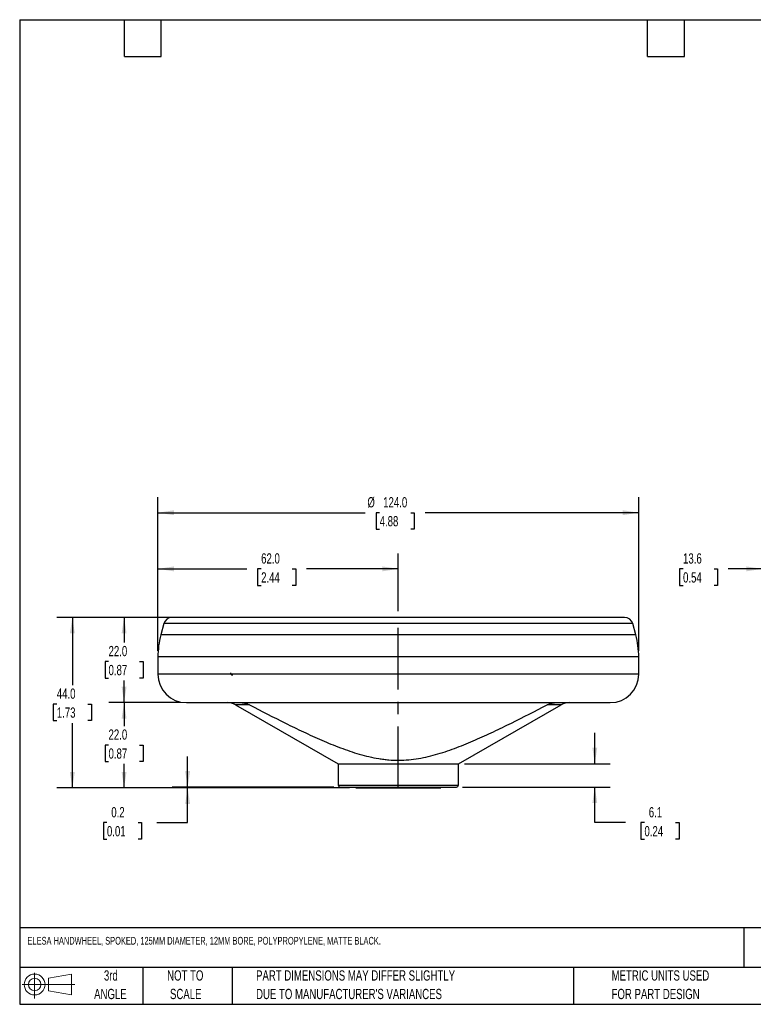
# Model space of a CAD drawing. Header units: millimetres. Extents: x 8 to 341, y 8 to 262.
# Tile 1 of 3: x 8 to 197, y 8 to 262. Entities that reach past the tile are written whole.
import ezdxf

# ---------------------------------------------------------------- set-up
doc = ezdxf.new("R2010")
doc.units = ezdxf.units.MM
doc.header["$LTSCALE"] = 1.25
doc.linetypes.add('CENTERX2', pattern=[20.32, 12.7, -2.54, 2.54, -2.54])
doc.layers.add('CENTER', color=40, linetype='CENTERX2')
doc.layers.add('DIMENSIONS', color=140, linetype='Continuous', lineweight=25)
doc.layers.add('TEXT', color=140, linetype='Continuous', lineweight=25)
doc.styles.add('SLDTEXTSTYLE0', font='TXT', dxfattribs={"width": 0.7})
doc.dimstyles.new('SLDDIMSTYLE0', dxfattribs={"dimtxt": 2.69751, "dimasz": 4.1275, "dimexe": 0, "dimexo": 0.0625, "dimgap": 0.674377, "dimtad": 0, "dimtih": 1, "dimtoh": 1, "dimrnd": 1e-09, "dimzin": 4, "dimdsep": 46, "dimtxsty": 'SLDTEXTSTYLE0', "dimsah": 1, "dimcen": 0.09, "dimadec": 0, "dimazin": 1, "dimtfac": 1, "dimtofl": 0, "dimtmove": 0, "dimatfit": 3, "dimfxl": 0, "dimfrac": 2, "dimtolj": 1, "dimtzin": 12, "dimarcsym": 0})
doc.dimstyles.new('SLDDIMSTYLE1', dxfattribs={"dimtxt": 2.69751, "dimasz": 4.1275, "dimexe": 0, "dimexo": 0.0625, "dimgap": 0.674377, "dimtad": 0, "dimtih": 1, "dimtoh": 1, "dimrnd": 1e-09, "dimdsep": 46, "dimtxsty": 'SLDTEXTSTYLE0', "dimsah": 1, "dimcen": 0.09, "dimadec": 0, "dimazin": 2, "dimtfac": 1, "dimtmove": 0, "dimatfit": 0, "dimfxl": 0, "dimfrac": 2, "dimtolj": 1, "dimtzin": 12, "dimarcsym": 0})
doc.dimstyles.new('SLDDIMSTYLE2', dxfattribs={"dimtxt": 2.69751, "dimasz": 4.1275, "dimexe": 0, "dimexo": 0.0625, "dimgap": 0.674377, "dimtad": 0, "dimtih": 1, "dimtoh": 1, "dimrnd": 1e-09, "dimzin": 12, "dimdsep": 46, "dimtxsty": 'SLDTEXTSTYLE0', "dimsah": 1, "dimcen": 0.09, "dimadec": 0, "dimazin": 3, "dimtfac": 1, "dimtmove": 0, "dimatfit": 0, "dimfxl": 0, "dimfrac": 2, "dimtolj": 1, "dimtzin": 12, "dimarcsym": 0})

# ---------------------------------------------------------------- blocks, each defined once
blk = doc.blocks.new('Block11')
at = {"color": 7, "linetype": 'Continuous', "lineweight": 18}
for p, q in [((3.24, 6.64), (3.24, 0)), ((6.85, 5.21), (12.72, 6.29)), ((6.85, 2), (6.85, 5.21)), ((12.72, 6.29), (12.72, 0.91)), ((0, 3.6), (13.59, 3.6)), ((6.85, 2), (12.72, 0.91))]:
    blk.add_line(p, q, dxfattribs=at)
for radius in [2.69, 1.61]:
    blk.add_circle((3.24, 3.6), radius, dxfattribs=at)
blk = doc.blocks.new('Block12')
at = {"color": 7, "linetype": 'Continuous'}
blk.add_blockref('Block11', (0, 0), dxfattribs=at)
blk = doc.blocks.new('SW_NOTE_0_2')
at = {"layer": 'TEXT', "color": 0, "char_height": 2.6458, "attachment_point": 1, "style": 'SLDTEXTSTYLE0'}
for s, insert in [('PART DIMENSIONS MAY DIFFER SLIGHTLY', (0, 3.41)), ("DUE TO MANUFACTURER'S VARIANCES", (0, -1.37))]:
    blk.add_mtext(s, dxfattribs=dict(at, insert=insert))
blk = doc.blocks.new('SW_NOTE_0_3')
at = {"layer": 'TEXT', "color": 0, "char_height": 2.646, "attachment_point": 2, "style": 'SLDTEXTSTYLE0'}
for s, insert in [('NOT TO', (6.57, 3.41)), ('SCALE', (6.69, -1.37))]:
    blk.add_mtext(s, dxfattribs=dict(at, insert=insert))
blk = doc.blocks.new('SW_NOTE_0_4')
at = {"layer": 'TEXT', "color": 0, "char_height": 2.646, "attachment_point": 2, "style": 'SLDTEXTSTYLE0'}
for s, insert in [('3rd', (2.89, 3.41)), ('ANGLE', (2.77, -1.37))]:
    blk.add_mtext(s, dxfattribs=dict(at, insert=insert))
blk = doc.blocks.new('SW_NOTE_0_5')
at = {"layer": 'TEXT', "color": 0, "char_height": 2.6458, "attachment_point": 1, "style": 'SLDTEXTSTYLE0'}
for s, insert in [('METRIC UNITS USED', (0, 3.41)), ('FOR PART DESIGN', (0, -1.37))]:
    blk.add_mtext(s, dxfattribs=dict(at, insert=insert))
blk = doc.blocks.new('_D')
at = {"layer": 'DIMENSIONS'}
for p, q in [((43.59, 99.12), (43.59, 124.24)), ((105.59, 109.35), (105.59, 124.24)), ((43.59, 120.27), (66.56, 120.27)), ((70.21, 120.27), (69.31, 120.27)), ((69.31, 120.27), (69.31, 115.98)), ((78.23, 120.27), (79.13, 120.27)), ((79.13, 120.27), (79.13, 115.98)), ((105.59, 120.27), (81.88, 120.27)), ((69.31, 115.98), (70.21, 115.98)), ((79.13, 115.98), (78.23, 115.98))]:
    blk.add_line(p, q, dxfattribs=at)
for points in [[(43.59, 120.27), (47.72, 119.63), (47.72, 120.9)], [(105.59, 120.27), (101.46, 120.9), (101.46, 119.63)]]:
    blk.add_solid(points, dxfattribs=at)
at = {"layer": 'DIMENSIONS', "char_height": 2.646, "attachment_point": 1, "style": 'SLDTEXTSTYLE0'}
for s, insert in [('62.0', (70.21, 124.28)), ('2.44', (70.21, 119.39))]:
    blk.add_mtext(s, dxfattribs=dict(at, insert=insert))
blk = doc.blocks.new('_D_1')
at = {"layer": 'DIMENSIONS'}
for p, q in [((49.34, 85.76), (30.89, 85.76)), ((34.86, 85.76), (34.86, 79.72)), ((30.85, 74.83), (29.95, 74.83)), ((29.95, 74.83), (29.95, 70.54)), ((38.87, 74.83), (39.78, 74.83)), ((39.78, 74.83), (39.78, 70.54)), ((29.95, 70.54), (30.85, 70.54)), ((34.86, 63.76), (34.86, 69.94)), ((39.78, 70.54), (38.87, 70.54)), ((93, 63.76), (30.89, 63.76))]:
    blk.add_line(p, q, dxfattribs=at)
for points in [[(34.86, 85.76), (34.23, 81.64), (35.5, 81.64)], [(34.86, 63.76), (35.5, 67.89), (34.23, 67.89)]]:
    blk.add_solid(points, dxfattribs=at)
at = {"layer": 'DIMENSIONS', "char_height": 2.646, "attachment_point": 1, "style": 'SLDTEXTSTYLE0'}
for s, insert in [('22.0', (30.85, 78.85)), ('0.87', (30.85, 73.95))]:
    blk.add_mtext(s, dxfattribs=dict(at, insert=insert))
blk = doc.blocks.new('_D_2')
at = {"layer": 'DIMENSIONS'}
for p, q in [((45.66, 107.76), (30.89, 107.76)), ((34.86, 107.76), (34.86, 101.26)), ((30.85, 96.36), (29.95, 96.36)), ((29.95, 96.36), (29.95, 92.08)), ((38.87, 96.36), (39.78, 96.36)), ((39.78, 96.36), (39.78, 92.08)), ((29.95, 92.08), (30.85, 92.08)), ((34.86, 85.76), (34.86, 91.47)), ((39.78, 92.08), (38.87, 92.08)), ((49.34, 85.76), (30.89, 85.76))]:
    blk.add_line(p, q, dxfattribs=at)
for points in [[(34.86, 107.76), (34.23, 103.64), (35.5, 103.64)], [(34.86, 85.76), (35.5, 89.89), (34.23, 89.89)]]:
    blk.add_solid(points, dxfattribs=at)
at = {"layer": 'DIMENSIONS', "char_height": 2.646, "attachment_point": 1, "style": 'SLDTEXTSTYLE0'}
for s, insert in [('22.0', (30.85, 100.38)), ('0.87', (30.85, 95.49))]:
    blk.add_mtext(s, dxfattribs=dict(at, insert=insert))
blk = doc.blocks.new('_D_3')
at = {"layer": 'DIMENSIONS'}
for p, q in [((49.58, 107.76), (17.55, 107.76)), ((21.52, 107.76), (21.52, 90.29)), ((17.51, 85.39), (16.6, 85.39)), ((16.6, 85.39), (16.6, 81.11)), ((25.53, 85.39), (26.43, 85.39)), ((26.43, 85.39), (26.43, 81.11)), ((16.6, 81.11), (17.51, 81.11)), ((21.52, 63.76), (21.52, 80.5)), ((26.43, 81.11), (25.53, 81.11)), ((93, 63.76), (17.55, 63.76))]:
    blk.add_line(p, q, dxfattribs=at)
for points in [[(21.52, 107.76), (20.88, 103.64), (22.15, 103.64)], [(21.52, 63.76), (22.15, 67.89), (20.88, 67.89)]]:
    blk.add_solid(points, dxfattribs=at)
at = {"layer": 'DIMENSIONS', "char_height": 2.646, "attachment_point": 1, "style": 'SLDTEXTSTYLE0'}
for s, insert in [('44.0', (17.51, 89.41)), ('1.73', (17.51, 84.52))]:
    blk.add_mtext(s, dxfattribs=dict(at, insert=insert))
blk = doc.blocks.new('_D_4')
at = {"layer": 'DIMENSIONS'}
for p, q in [((51.25, 63.96), (51.25, 71.9)), ((89, 63.96), (47.29, 63.96)), ((93, 63.76), (47.29, 63.76)), ((51.25, 54.8), (51.25, 63.76)), ((30.44, 54.8), (29.53, 54.8)), ((29.53, 54.8), (29.53, 50.51)), ((38.45, 54.8), (39.36, 54.8)), ((39.36, 54.8), (39.36, 50.51)), ((43.32, 54.8), (51.25, 54.8)), ((29.53, 50.51), (30.44, 50.51)), ((39.36, 50.51), (38.45, 50.51))]:
    blk.add_line(p, q, dxfattribs=at)
for points in [[(51.25, 63.96), (51.89, 68.09), (50.62, 68.09)], [(51.25, 63.76), (50.62, 59.64), (51.89, 59.64)]]:
    blk.add_solid(points, dxfattribs=at)
at = {"layer": 'DIMENSIONS', "char_height": 2.646, "attachment_point": 1, "style": 'SLDTEXTSTYLE0'}
for s, insert in [('0.2', (31.56, 58.81)), ('0.01', (30.44, 53.92))]:
    blk.add_mtext(s, dxfattribs=dict(at, insert=insert))
blk = doc.blocks.new('_D_5')
at = {"layer": 'DIMENSIONS'}
for p, q in [((156.27, 70.01), (156.27, 77.95)), ((122.68, 70.01), (160.23, 70.01)), ((122.18, 63.96), (160.23, 63.96)), ((156.27, 54.8), (156.27, 63.96)), ((164.2, 54.8), (156.27, 54.8)), ((169.07, 54.8), (168.16, 54.8)), ((168.16, 54.8), (168.16, 50.51)), ((177.08, 54.8), (177.99, 54.8)), ((177.99, 54.8), (177.99, 50.51)), ((168.16, 50.51), (169.07, 50.51)), ((177.99, 50.51), (177.08, 50.51))]:
    blk.add_line(p, q, dxfattribs=at)
for points in [[(156.27, 70.01), (156.9, 74.14), (155.63, 74.14)], [(156.27, 63.96), (155.63, 59.84), (156.9, 59.84)]]:
    blk.add_solid(points, dxfattribs=at)
at = {"layer": 'DIMENSIONS', "char_height": 2.646, "attachment_point": 1, "style": 'SLDTEXTSTYLE0'}
for s, insert in [('6.1', (170.19, 58.81)), ('0.24', (169.07, 53.92))]:
    blk.add_mtext(s, dxfattribs=dict(at, insert=insert))
blk = doc.blocks.new('_D_6')
at = {"layer": 'DIMENSIONS'}
for p, q in [((43.59, 99.12), (43.59, 138.73)), ((167.59, 99.12), (167.59, 138.73)), ((43.59, 134.76), (97.01, 134.76)), ((100.77, 134.76), (99.87, 134.76)), ((99.87, 134.76), (99.87, 130.47)), ((108.79, 134.76), (109.7, 134.76)), ((109.7, 134.76), (109.7, 130.47)), ((167.59, 134.76), (112.55, 134.76)), ((99.87, 130.47), (100.77, 130.47)), ((109.7, 130.47), (108.79, 130.47))]:
    blk.add_line(p, q, dxfattribs=at)
for points in [[(43.59, 134.76), (47.72, 134.12), (47.72, 135.39)], [(167.59, 134.76), (163.46, 135.39), (163.46, 134.12)]]:
    blk.add_solid(points, dxfattribs=at)
at = {"layer": 'DIMENSIONS', "char_height": 2.646, "attachment_point": 1, "style": 'SLDTEXTSTYLE0'}
for s, insert in [('%%c', (97.61, 138.77)), ('124.0', (101.69, 138.77)), ('4.88', (100.77, 133.88))]:
    blk.add_mtext(s, dxfattribs=dict(at, insert=insert))
blk = doc.blocks.new('_D_11')
at = {"layer": 'DIMENSIONS'}
for p, q in [((199.48, 99.12), (199.48, 124.24)), ((213.1, 96.46), (213.1, 124.24)), ((179.03, 120.27), (178.12, 120.27)), ((178.12, 120.27), (178.12, 115.98)), ((187.05, 120.27), (187.95, 120.27)), ((187.95, 120.27), (187.95, 115.98)), ((199.48, 120.27), (190.7, 120.27)), ((213.1, 120.27), (221.04, 120.27)), ((178.12, 115.98), (179.03, 115.98)), ((187.95, 115.98), (187.05, 115.98))]:
    blk.add_line(p, q, dxfattribs=at)
for points in [[(199.48, 120.27), (195.35, 120.9), (195.35, 119.63)], [(213.1, 120.27), (217.23, 119.63), (217.23, 120.9)]]:
    blk.add_solid(points, dxfattribs=at)
at = {"layer": 'DIMENSIONS', "char_height": 2.646, "attachment_point": 1, "style": 'SLDTEXTSTYLE0'}
for s, insert in [('13.6', (179.03, 124.28)), ('0.54', (179.03, 119.39))]:
    blk.add_mtext(s, dxfattribs=dict(at, insert=insert))

msp = doc.modelspace()

# ---------------------------------------------------------------- linework, layer by layer
for p, q in [((163.938284, 107.764232), (105.591364, 107.764232)), ((45.119408, 106.133634), (44.340996, 103.228563)), ((105.591364, 106.133634), (45.119408, 106.133634)), ((166.063321, 106.133634), (105.591364, 106.133634)), ((166.841733, 103.228563), (166.063321, 106.133634)), ((105.591364, 103.228563), (44.340996, 103.228563)), ((166.841733, 103.228563), (105.591364, 103.228563)), ((43.591364, 97.534544), (43.591364, 93.097565)), ((105.591364, 97.534544), (43.591364, 97.534544)), ((167.591364, 97.534544), (105.591364, 97.534544)), ((167.591364, 93.097565), (167.591364, 97.534544)), ((105.591364, 93.097565), (43.591364, 93.097565)), ((167.591364, 93.097565), (105.591364, 93.097565)), ((50.924698, 85.764232), (105.591364, 85.764232)), ((63.620964, 85.181906), (90.091364, 70.014232)), ((67.240197, 85.181906), (63.620964, 85.181906)), ((121.091364, 70.014232), (147.561765, 85.181906)), ((147.561765, 85.181906), (143.942532, 85.181906)), ((90.091364, 70.014232), (90.091364, 64.464232)), ((90.091364, 70.014232), (105.591364, 70.014232)), ((105.591364, 70.014232), (121.091364, 70.014232)), ((121.091364, 64.464232), (121.091364, 70.014232)), ((90.091364, 64.464232), (105.591364, 64.464232)), ((90.591364, 63.964232), (105.591364, 63.964232)), ((94.591364, 63.964232), (94.591364, 63.764232)), ((94.591364, 63.764232), (105.591364, 63.764232)), ((105.591364, 64.464232), (121.091364, 64.464232)), ((105.591364, 63.764232), (116.591364, 63.764232)), ((116.591364, 63.764232), (116.591364, 63.964232))]:
    msp.add_line(p, q)
for centre, radius, start, end in [((47.244444, 105.564232), 2.2, 90, 165), ((163.938284, 105.564232), 2.2, 15, 90), ((65.591364, 97.534544), 22, 165, 180), ((145.591364, 97.534544), 22, 0, 15), ((50.924698, 93.097565), 7.333333, 180, 270), ((160.258031, 93.097565), 7.333333, 270, 0), ((61.433417, 81.364232), 4.4, 60.18707149, 90), ((149.749312, 81.364232), 4.4, 90, 119.81292851), ((90.591364, 64.464232), 0.5, 180, 270), ((120.591364, 64.464232), 0.5, 270, 0)]:
    msp.add_arc(centre, radius, start, end)
for points, knots in [([(105.591364, 107.764232), (90.117237, 107.764232), (75.275722, 107.764232), (53.392001, 107.764232), (47.244444, 107.764232), (47.244444, 107.764232)], [0, 0, 0, 0, 0.5, 0.5, 1, 1, 1, 1]), ([(62.293662, 93.40655), (62.285318, 93.362819), (62.256618, 93.212405), (62.463622, 92.979194), (62.732999, 92.904808), (62.822544, 92.880081)], [0, 0, 0, 0, 0.2148571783, 0.7390069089, 1, 1, 1, 1]), ([(65.01327, 85.761896), (65.402716, 85.750192), (65.783553, 85.695407), (66.528568, 85.502492), (66.894964, 85.362668), (67.240197, 85.181906)], [0, 0, 0, 0, 0.5, 0.5, 1, 1, 1, 1]), ([(67.240197, 85.181906), (70.298945, 83.580367), (73.368983, 82.002495), (78.008591, 79.70811), (79.561009, 78.955647), (82.683477, 77.487679), (84.253445, 76.772004), (87.420779, 75.398086), (89.020655, 74.738553), (92.251339, 73.517838), (93.880001, 72.957106), (97.180371, 71.996012), (98.852175, 71.596007), (100.983318, 71.250201), (101.411625, 71.188784), (102.272766, 71.082813), (102.706728, 71.038192), (104.004162, 70.932359), (104.864672, 70.898949), (107.432873, 70.910115), (109.127038, 71.067718), (112.485724, 71.630628), (114.150477, 72.034004), (116.63255, 72.76489), (117.455895, 73.02913), (119.085388, 73.586306), (119.893387, 73.879786), (122.301686, 74.794867), (123.886549, 75.450535), (127.030927, 76.817813), (128.590306, 77.529721), (131.692636, 78.989793), (133.235513, 79.73812), (137.847479, 82.019876), (140.90037, 83.589052), (143.942532, 85.181906)], [0, 0, 0, 0, 0.125, 0.125, 0.1875, 0.1875, 0.25, 0.25, 0.3125, 0.3125, 0.375, 0.375, 0.4375, 0.4375, 0.453125, 0.453125, 0.46875, 0.46875, 0.5, 0.5, 0.5625, 0.5625, 0.625, 0.625, 0.65625, 0.65625, 0.6875, 0.6875, 0.75, 0.75, 0.8125, 0.8125, 0.875, 0.875, 1, 1, 1, 1]), ([(105.591364, 85.764232), (120.089455, 85.764232), (133.994836, 85.764232), (154.498234, 85.764232), (160.258031, 85.764232), (160.258031, 85.764232)], [0, 0, 0, 0, 0.5, 0.5, 1, 1, 1, 1]), ([(143.942532, 85.181906), (144.28786, 85.362718), (144.647189, 85.500115), (145.391913, 85.694088), (145.779979, 85.750191), (146.169458, 85.761896)], [0, 0, 0, 0, 0.5, 0.5, 1, 1, 1, 1]), ([(105.591364, 63.964232), (109.569499, 63.964232), (113.385, 63.964232), (119.010932, 63.964232), (120.591364, 63.964232), (120.591364, 63.964232)], [0, 0, 0, 0, 0.5, 0.5, 1, 1, 1, 1])]:
    msp.add_open_spline(points, degree=3, knots=knots)
at = {"layer": 'CENTER'}
msp.add_line((105.591364, 63.764232), (105.591364, 107.764232), dxfattribs=at)
at = {"layer": 'TEXT'}
for p, q in [((7.9375, 261.9375), (341.3125, 261.9375)), ((7.9375, 261.9375), (7.9375, 7.9375)), ((34.925, 252.4125), (34.925, 261.9375)), ((44.45, 252.4125), (44.45, 261.9375)), ((169.8625, 252.4125), (169.8625, 261.9375)), ((179.3875, 252.4125), (179.3875, 261.9375)), ((34.925, 252.4125), (44.45, 252.4125)), ((169.8625, 252.4125), (179.3875, 252.4125)), ((341.3125, 27.657635), (7.9375, 27.657635)), ((194.698619, 27.657635), (194.698619, 17.4625)), ((341.3125, 17.4625), (7.9375, 17.4625)), ((39.6875, 17.4625), (39.6875, 7.9375)), ((62.764535, 17.4625), (62.764535, 7.9375)), ((150.808097, 17.4625), (150.808097, 7.9375)), ((7.9375, 7.9375), (341.3125, 7.9375))]:
    msp.add_line(p, q, dxfattribs=at)

# ---------------------------------------------------------------- block references
for name, p in [('Block12', (8.547423, 9.442319)), ('SW_NOTE_0_4', (28.559184, 13.294333)), ('SW_NOTE_0_3', (44.071475, 13.294333)), ('SW_NOTE_0_2', (68.899106, 13.294333)), ('SW_NOTE_0_5', (160.597964, 13.294334))]:
    msp.add_blockref(name, p, dxfattribs=at)

# ---------------------------------------------------------------- texts
at = {"layer": 'TEXT', "insert": (9.957168, 25.32772), "char_height": 1.984375, "attachment_point": 1, "style": 'SLDTEXTSTYLE0'}
msp.add_mtext('ELESA HANDWHEEL, SPOKED, 125MM DIAMETER, 12MM BORE, POLYPROPYLENE, MATTE BLACK.', dxfattribs=at)

# ---------------------------------------------------------------- dimensions: what is measured, and where the dimension line sits
at = {"layer": 'DIMENSIONS'}
dim = msp.add_linear_dim(base=(167.591364, 134.758408), p1=(43.591364, 97.534544), p2=(167.591364, 97.534544), text='%%c<>', dimstyle='SLDDIMSTYLE0', dxfattribs=at)
dim.commit()
dim.dimension.update_dxf_attribs({"geometry": '_D_6', "text_midpoint": (104.781335, 134.758408), "dimtype": 160})
for base, p1, p2, dimstyle, picture, middle in [((105.591364, 120.268042), (43.591364, 97.534544), (105.591364, 107.764232), 'SLDDIMSTYLE0', '_D', (74.220265, 120.268042)), ((199.478158, 120.268042), (213.100704, 94.871875), (199.478158, 97.534544), 'SLDDIMSTYLE2', '_D_11', (183.0386, 120.268042))]:
    dim = msp.add_linear_dim(base=base, p1=p1, p2=p2, dimstyle=dimstyle, dxfattribs=at)
    dim.commit()
    dim.dimension.update_dxf_attribs({"geometry": picture, "text_midpoint": middle, "dimtype": 160})
for base, p1, p2, dimstyle, picture, middle in [((21.51796, 107.764232), (94.591364, 63.764232), (51.169142, 107.764232), 'SLDDIMSTYLE0', '_D_3', (21.51796, 85.394346)), ((34.862263, 107.764232), (50.924698, 85.764232), (47.244444, 107.764232), 'SLDDIMSTYLE0', '_D_2', (34.862263, 96.363966)), ((34.862263, 85.764232), (94.591364, 63.764232), (50.924698, 85.764232), 'SLDDIMSTYLE0', '_D_1', (34.862263, 74.830706)), ((156.265061, 70.014232), (120.591364, 63.964232), (121.091364, 70.014232), 'SLDDIMSTYLE2', '_D_5', (156.265061, 54.798959)), ((51.254236, 63.764232), (90.591364, 63.964232), (94.591364, 63.764232), 'SLDDIMSTYLE1', '_D_4', (51.254236, 54.798959))]:
    dim = msp.add_linear_dim(base=base, p1=p1, p2=p2, angle=90, dimstyle=dimstyle, dxfattribs=at)
    dim.commit()
    dim.dimension.update_dxf_attribs({"geometry": picture, "text_midpoint": middle, "dimtype": 160})

doc.saveas('drawing.dxf')
